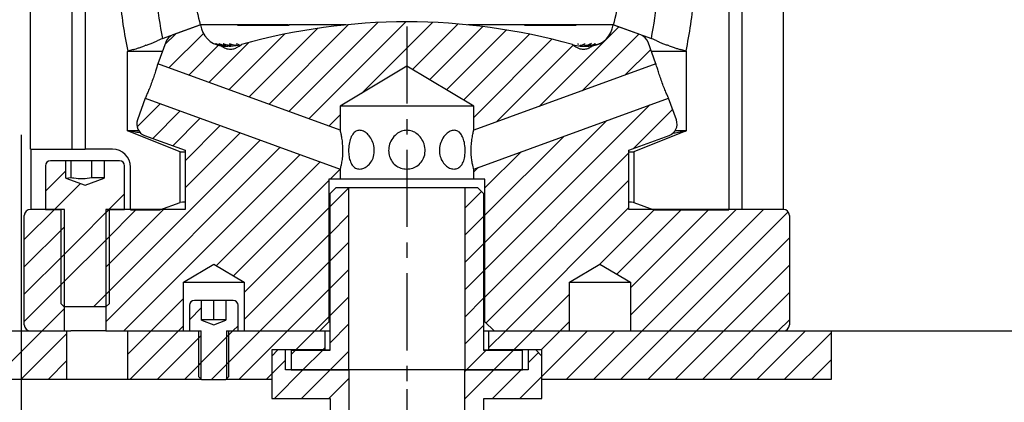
# Model space of a CAD drawing. Header units: millimetres. Extents: x 8 to 832, y 8 to 586.
# Tile 10 of 24: x 584 to 746, y 120 to 183. Entities that reach past the tile are written whole.
import ezdxf

# ---------------------------------------------------------------- set-up
doc = ezdxf.new("R2010")
doc.units = ezdxf.units.MM
doc.linetypes.add('CENTERX2', pattern=[20.32, 12.7, -2.54, 2.54, -2.54])
for name, color, linetype in [('CENTERLINE', 4, 'CENTERX2'), ('DIMENSIONS', 2, 'Continuous'), ('HATCH', 3, 'Continuous')]:
    doc.layers.add(name, color=color, linetype=linetype)
doc.layers.add('OUTLINE', color=7, linetype='Continuous', lineweight=25)
doc.styles.add('SLDTEXTSTYLE0', font='TXT', dxfattribs={"width": 0.75})
doc.dimstyles.new('SLDDIMSTYLE0', dxfattribs={"dimtxt": 3.5, "dimasz": 2, "dimexe": 0, "dimexo": 0.0625, "dimgap": 0.875, "dimtad": 1, "dimrnd": 1e-09, "dimzin": 12, "dimdsep": 46, "dimtxsty": 'SLDTEXTSTYLE0', "dimsah": 1, "dimcen": 0.09, "dimadec": 0, "dimazin": 3, "dimtfac": 1, "dimtofl": 0, "dimtmove": 0, "dimatfit": 3, "dimfxl": 0, "dimfrac": 2, "dimtolj": 1, "dimtzin": 12, "dimarcsym": 0})

# ---------------------------------------------------------------- blocks, each defined once
blk = doc.blocks.new('SW_HATCH_0')
at = {"layer": 'HATCH', "color": 0}
for p, q in [((426.56, -22.45), (415.25, -33.76)), ((431.67, -21.83), (418.55, -34.96)), ((436.51, -21.48), (421.84, -36.15)), ((441.11, -21.37), (425.13, -37.35)), ((445.52, -21.46), (433.82, -33.16)), ((449.74, -21.72), (442.24, -29.22)), ((453.81, -22.15), (445.04, -30.91)), ((476.2, -22.21), (463.1, -35.3)), ((403.18, -23.38), (401.44, -25.13)), ((407.78, -23.27), (402.09, -28.97)), ((421.12, -23.4), (411.96, -32.56)), ((457.73, -22.71), (447.85, -32.59)), ((461.52, -23.41), (450.65, -34.28)), ((465.19, -24.23), (452.3, -37.12)), ((479.49, -23.41), (470.16, -32.73)), ((410.3, -25.24), (405.38, -30.16)), ((415.25, -24.78), (408.67, -31.36)), ((468.7, -25.22), (456.04, -37.87)), ((481.46, -25.93), (477.22, -30.16)), ((400.7, -34.85), (396.86, -38.69)), ((481.3, -35.06), (454.15, -62.21)), ((403.99, -36.04), (399.45, -40.58)), ((407.28, -37.24), (402.74, -41.78)), ((430.3, -36.67), (428.42, -38.55)), ((485.05, -35.8), (478.63, -42.23)), ((410.57, -38.44), (404.77, -44.24)), ((474.24, -37.63), (454.15, -57.72)), ((413.86, -39.64), (404.77, -48.73)), ((467.18, -40.2), (454.15, -53.23)), ((417.16, -40.84), (391.7, -66.29)), ((420.45, -42.03), (391.7, -70.78)), ((423.74, -43.23), (394.7, -72.27)), ((460.12, -42.77), (454.15, -48.74)), ((477.82, -43.03), (454.15, -66.7)), ((427.03, -44.43), (409.94, -61.53)), ((453.06, -45.34), (452.3, -46.1)), ((385.12, -45.93), (381.8, -49.25)), ((430.3, -45.65), (428.68, -47.27)), ((387.55, -48), (383.27, -52.27)), ((428.45, -47.5), (412.74, -63.21)), ((477.82, -47.52), (454.36, -70.98)), ((394.8, -49.72), (384.3, -60.22)), ((431.72, -48.72), (428.6, -51.84)), ((453.59, -49.31), (450.85, -52.04)), ((383.27, -52.27), (378.3, -57.24)), ((401.23, -52.27), (391.7, -61.8)), ((396.74, -52.27), (391.7, -57.31)), ((392.25, -52.27), (391.7, -52.82)), ((428.45, -51.99), (414.5, -65.94)), ((431.75, -53.18), (428.6, -56.33)), ((454, -53.38), (450.85, -56.53)), ((477.82, -52.01), (457.57, -72.27)), ((482.06, -52.27), (473, -61.32)), ((486.55, -52.27), (475.88, -62.94)), ((495.53, -52.27), (478.1, -69.7)), ((491.04, -52.27), (478.1, -65.21)), ((500.02, -52.27), (480.02, -72.27)), ((504.1, -52.67), (484.51, -72.27)), ((384.9, -55.13), (378.3, -61.73)), ((392.3, -56.71), (384.3, -64.71)), ((428.45, -56.48), (414.5, -70.43)), ((431.75, -57.67), (428.6, -60.82)), ((454, -57.87), (450.85, -61.02)), ((504.3, -56.97), (489, -72.27)), ((384.9, -59.62), (378.3, -66.22)), ((428.45, -60.97), (417.15, -72.27)), ((504.3, -61.46), (493.49, -72.27)), ((431.75, -62.16), (428.6, -65.31)), ((454, -62.36), (450.85, -65.51)), ((384.9, -64.11), (378.3, -70.71)), ((392.3, -65.69), (389.72, -68.27)), ((428.45, -65.46), (421.65, -72.27)), ((468.1, -66.23), (462.06, -72.27)), ((504.3, -65.95), (497.98, -72.27)), ((404.5, -66.96), (399.19, -72.27)), ((431.75, -66.65), (428.6, -69.8)), ((454, -66.85), (450.85, -70)), ((384.9, -68.6), (381.23, -72.27)), ((407.5, -68.45), (405.5, -70.45)), ((428.45, -69.95), (426.14, -72.27)), ((431.75, -71.14), (428.6, -74.29)), ((454, -71.34), (450.85, -74.49)), ((468.1, -70.72), (466.55, -72.27)), ((504.3, -70.44), (502.47, -72.27)), ((381.23, -72.27), (373.28, -80.22)), ((385.3, -72.69), (377.77, -80.22)), ((399.19, -72.27), (395.3, -76.16)), ((403.68, -72.27), (395.73, -80.22)), ((404.5, -71.45), (403.68, -72.27)), ((412, -72.93), (407, -77.93)), ((412.66, -72.27), (411.6, -73.33)), ((417.15, -72.27), (411.6, -77.82)), ((413.5, -71.43), (412.66, -72.27)), ((421.65, -72.27), (413.7, -80.22)), ((426.14, -72.27), (422.99, -75.42)), ((457.57, -72.27), (454.8, -75.04)), ((462.06, -72.27), (458.91, -75.42)), ((466.55, -72.27), (463.4, -75.42)), ((471.04, -72.27), (463.52, -79.78)), ((475.53, -72.27), (467.58, -80.22)), ((480.02, -72.27), (472.07, -80.22)), ((484.51, -72.27), (476.56, -80.22)), ((489, -72.27), (481.05, -80.22)), ((493.49, -72.27), (485.54, -80.22)), ((497.98, -72.27), (490.03, -80.22)), ((502.47, -72.27), (494.52, -80.22)), ((506.96, -72.27), (499.01, -80.22)), ((511.2, -72.52), (503.5, -80.22)), ((407.4, -73.04), (400.22, -80.22)), ((422.89, -75.52), (422.25, -76.15)), ((427.38, -75.52), (424.18, -78.72)), ((427.8, -75.09), (427.48, -75.42)), ((431.75, -75.63), (428.67, -78.72)), ((454.32, -75.52), (451.12, -78.72)), ((458.81, -75.52), (455.61, -78.72)), ((462.96, -75.85), (461.3, -77.52)), ((385.3, -77.18), (382.26, -80.22)), ((407.4, -77.53), (404.71, -80.22)), ((412, -77.42), (409.15, -80.27)), ((421.3, -77.1), (419.07, -79.33)), ((511.2, -77.01), (507.99, -80.22)), ((419.07, -79.33), (418.19, -80.22)), ((424.18, -78.72), (419.48, -83.42)), ((428.67, -78.72), (423.97, -83.42)), ((451.12, -78.72), (450.8, -79.04)), ((455.61, -78.72), (450.8, -83.53)), ((460.1, -78.72), (455.4, -83.42)), ((460.35, -78.47), (460.1, -78.72)), ((431.8, -80.07), (428.46, -83.42)), ((463.52, -79.78), (459.89, -83.42))]:
    blk.add_line(p, q, dxfattribs=at)
blk = doc.blocks.new('_D_5')
at = {"layer": 'DIMENSIONS'}
for p, q in [((716.11, 323.11), (762.87, 323.11)), ((760.87, 132.01), (760.87, 323.11)), ((710.27, 132.01), (762.87, 132.01))]:
    blk.add_line(p, q, dxfattribs=at)
for points in [[(760.87, 323.11), (760.37, 321.11), (761.37, 321.11)], [(760.87, 132.01), (761.37, 134.01), (760.37, 134.01)]]:
    blk.add_solid(points, dxfattribs=at)
at = {"layer": 'DIMENSIONS', "char_height": 3.5, "attachment_point": 1, "rotation": 90, "style": 'SLDTEXTSTYLE0'}
for s, insert in [('max 303', (750.8, 218.53)), ('191,11', (756.35, 220.45))]:
    blk.add_mtext(s, dxfattribs=dict(at, insert=insert))
blk = doc.blocks.new('_D_12')
at = {"layer": 'DIMENSIONS'}
for p, q in [((583.77, 164.3), (583.77, 92.08)), ((520.27, 119.52), (520.27, 92.08)), ((520.27, 94.08), (583.77, 94.08))]:
    blk.add_line(p, q, dxfattribs=at)
for points in [[(520.27, 94.08), (522.27, 93.58), (522.27, 94.58)], [(583.77, 94.08), (581.77, 94.58), (581.77, 93.58)]]:
    blk.add_solid(points, dxfattribs=at)
at = {"layer": 'DIMENSIONS', "insert": (547.5, 98.59), "char_height": 3.5, "attachment_point": 1, "style": 'SLDTEXTSTYLE0'}
blk.add_mtext('63,5', dxfattribs=at)
blk = doc.blocks.new('_D_13')
at = {"layer": 'DIMENSIONS'}
for p, q in [((583.77, 148.12), (583.77, 92.08)), ((647.27, 122.41), (647.27, 92.08)), ((647.27, 94.08), (583.77, 94.08))]:
    blk.add_line(p, q, dxfattribs=at)
for points in [[(583.77, 94.08), (585.77, 93.58), (585.77, 94.58)], [(647.27, 94.08), (645.27, 94.58), (645.27, 93.58)]]:
    blk.add_solid(points, dxfattribs=at)
at = {"layer": 'DIMENSIONS', "insert": (611, 98.59), "char_height": 3.5, "attachment_point": 1, "style": 'SLDTEXTSTYLE0'}
blk.add_mtext('63,5', dxfattribs=at)

msp = doc.modelspace()

# ---------------------------------------------------------------- linework, layer by layer
at = {"layer": 'CENTERLINE'}
msp.add_line((647.272, 466.611), (647.272, 109.712), dxfattribs=at)
at = {"layer": 'OUTLINE'}
for p, q in [((585.297, 161.956), (585.297, 408.812)), ((709.247, 408.812), (709.247, 152.006)), ((592.089, 211.956), (592.089, 161.956)), ((702.456, 211.956), (702.456, 152.006)), ((594.272, 186.956), (594.272, 161.956)), ((700.272, 186.956), (700.272, 151.956)), ((607.01, 180.133), (613.254, 182.406)), ((613.304, 182.406), (608.751, 180.749)), ((613.304, 182.406), (613.254, 182.406)), ((619.388, 182.406), (613.304, 182.406)), ((619.388, 182.406), (619.393, 182.355)), ((627.8, 182.406), (619.388, 182.406)), ((619.393, 182.355), (627.878, 182.355)), ((627.878, 182.355), (627.873, 182.406)), ((637.229, 182.406), (627.873, 182.406)), ((666.672, 182.406), (657.316, 182.406)), ((666.672, 182.406), (666.667, 182.355)), ((666.667, 182.355), (675.152, 182.355)), ((675.157, 182.406), (666.753, 182.406)), ((675.152, 182.355), (675.157, 182.406)), ((681.241, 182.406), (675.157, 182.406)), ((685.794, 180.749), (681.241, 182.406)), ((681.291, 182.406), (681.241, 182.406)), ((681.291, 182.406), (687.535, 180.133)), ((607.01, 180.133), (606.123, 179.756)), ((688.422, 179.756), (687.535, 180.133)), ((604.295, 179.04), (604.056, 178.953)), ((607.556, 179.553), (606.25, 175.967)), ((616.731, 179.166), (617.475, 179.028)), ((617.276, 178.906), (617.653, 178.906)), ((617.49, 179.166), (618.321, 179.026)), ((617.983, 178.906), (617.642, 178.928)), ((618.26, 178.406), (618.422, 178.419)), ((618.271, 178.406), (618.26, 178.406)), ((618.29, 178.906), (619.934, 179.127)), ((618.475, 179.166), (619.138, 179.067)), ((619.934, 179.127), (619.941, 179.13)), ((674.525, 179.164), (674.648, 179.13)), ((674.648, 179.13), (675.824, 178.922)), ((675.824, 178.922), (675.988, 178.912)), ((675.988, 178.912), (676.256, 178.906)), ((677.244, 178.906), (677.764, 178.94)), ((677.383, 179.156), (677.673, 179.374)), ((678.681, 179.166), (677.841, 178.946)), ((678.109, 179.186), (678.347, 179.352)), ((688.294, 175.967), (686.989, 179.553)), ((690.488, 178.953), (690.25, 179.04)), ((601.272, 178.045), (601.305, 178.057)), ((607.007, 178.045), (601.272, 178.045)), ((601.272, 164.925), (601.272, 178.045)), ((602.21, 178.336), (601.305, 178.057)), ((693.272, 178.045), (687.538, 178.045)), ((693.24, 178.057), (692.335, 178.336)), ((693.24, 178.057), (693.272, 178.045)), ((693.272, 178.045), (693.272, 164.925)), ((636.272, 165.04), (606.25, 175.967)), ((647.272, 175.615), (636.272, 169.006)), ((658.272, 169.006), (647.272, 175.615)), ((688.294, 175.967), (658.272, 165.04)), ((604.198, 170.329), (602.893, 166.743)), ((604.198, 170.329), (636.272, 158.655)), ((658.272, 158.655), (690.346, 170.329)), ((691.652, 166.743), (690.346, 170.329)), ((636.272, 169.006), (636.272, 165.04)), ((658.272, 169.006), (636.272, 169.006)), ((658.272, 165.04), (658.272, 169.006)), ((603.125, 164.925), (601.272, 164.925)), ((609.922, 161.486), (601.272, 164.925)), ((604.088, 164.179), (610.747, 161.756)), ((683.797, 161.756), (690.456, 164.179)), ((693.272, 164.925), (684.622, 161.486)), ((693.272, 164.925), (691.42, 164.925)), ((585.297, 161.956), (592.089, 161.956)), ((585.345, 161.956), (585.345, 152.006)), ((592.089, 161.956), (594.272, 161.956)), ((598.772, 161.956), (594.272, 161.956)), ((609.922, 161.486), (610.747, 161.486)), ((609.922, 153.164), (609.922, 161.486)), ((610.747, 161.756), (610.747, 152.006)), ((683.797, 152.006), (683.797, 161.756)), ((683.797, 161.486), (684.622, 161.486)), ((684.622, 161.486), (684.622, 153.164)), ((587.772, 159.206), (587.772, 152.006)), ((591.097, 160.006), (588.572, 160.006)), ((591.097, 157.161), (591.097, 160.006)), ((592.006, 160.006), (591.097, 160.006)), ((592.006, 157.266), (592.006, 160.006)), ((595.408, 160.006), (592.006, 160.006)), ((595.408, 157.266), (595.408, 160.006)), ((597.448, 160.006), (595.408, 160.006)), ((597.448, 160.006), (597.448, 157.161)), ((599.972, 160.006), (597.448, 160.006)), ((600.772, 152.006), (600.772, 159.206)), ((601.772, 151.956), (601.772, 158.956)), ((636.272, 158.655), (636.272, 157.006)), ((658.272, 157.006), (658.272, 158.655)), ((591.097, 157.161), (592.006, 157.266)), ((591.097, 157.161), (594.272, 156.006)), ((594.272, 156.006), (597.448, 157.161)), ((595.408, 157.266), (597.448, 157.266)), ((634.422, 157.006), (634.422, 133.506)), ((636.272, 157.006), (634.422, 157.006)), ((658.272, 157.006), (636.272, 157.006)), ((660.122, 157.006), (658.272, 157.006)), ((660.122, 133.506), (660.122, 157.006)), ((634.572, 154.556), (635.572, 155.556)), ((634.572, 154.556), (634.572, 128.756)), ((637.722, 155.556), (635.572, 155.556)), ((637.722, 125.556), (637.722, 155.556)), ((656.822, 155.556), (637.722, 155.556)), ((656.822, 155.556), (656.822, 125.556)), ((658.972, 155.556), (656.822, 155.556)), ((658.972, 155.556), (659.972, 154.556)), ((659.972, 128.756), (659.972, 154.556)), ((606.601, 151.956), (609.922, 153.164)), ((684.622, 153.164), (687.944, 151.956)), ((584.272, 133.006), (584.272, 151.006)), ((590.872, 152.006), (585.272, 152.006)), ((587.772, 152.006), (590.272, 152.006)), ((590.272, 152.006), (590.272, 136.506)), ((590.872, 132.006), (590.872, 152.006)), ((597.672, 152.006), (597.672, 132.006)), ((610.747, 152.006), (597.672, 152.006)), ((598.272, 152.006), (600.772, 152.006)), ((598.272, 136.506), (598.272, 152.006)), ((601.772, 151.956), (606.601, 151.956)), ((709.272, 152.006), (683.797, 152.006)), ((687.944, 151.956), (700.272, 151.956)), ((710.272, 151.006), (710.272, 133.006)), ((610.472, 140.006), (615.472, 143.01)), ((615.472, 143.01), (620.472, 140.006)), ((674.072, 140.006), (679.072, 143.01)), ((679.072, 143.01), (684.072, 140.006)), ((610.472, 132.006), (610.472, 140.006)), ((610.472, 140.006), (620.472, 140.006)), ((620.472, 140.006), (620.472, 132.006)), ((674.072, 132.006), (674.072, 140.006)), ((674.072, 140.006), (684.072, 140.006)), ((684.072, 140.006), (684.072, 132.006)), ((590.772, 136.006), (590.272, 136.506)), ((598.272, 136.506), (597.772, 136.006)), ((611.472, 136.206), (611.472, 132.006)), ((613.472, 137.006), (612.272, 137.006)), ((613.472, 133.734), (613.472, 137.006)), ((615.472, 137.006), (613.472, 137.006)), ((615.472, 133.846), (615.472, 137.006)), ((617.472, 137.006), (615.472, 137.006)), ((617.472, 137.006), (617.472, 133.734)), ((618.672, 137.006), (617.472, 137.006)), ((619.472, 132.006), (619.472, 136.206)), ((590.772, 136.006), (597.772, 136.006)), ((613.472, 133.846), (615.472, 133.846)), ((613.472, 133.734), (615.472, 133.006)), ((615.472, 133.846), (617.472, 133.846)), ((615.472, 133.006), (617.472, 133.734)), ((634.422, 133.506), (632.922, 132.006)), ((634.422, 133.506), (634.572, 133.506)), ((659.972, 133.506), (660.122, 133.506)), ((661.622, 132.006), (660.122, 133.506)), ((576.272, 132.006), (591.272, 132.006)), ((585.272, 132.006), (590.872, 132.006)), ((591.272, 124.056), (591.272, 132.006)), ((591.272, 132.006), (591.912, 132.006)), ((597.672, 132.006), (591.912, 132.006)), ((597.672, 132.006), (610.472, 132.006)), ((601.272, 132.006), (601.272, 124.056)), ((601.272, 132.006), (613.372, 132.006)), ((611.472, 132.006), (612.972, 132.006)), ((612.972, 132.006), (612.972, 124.506)), ((613.372, 124.056), (613.372, 132.006)), ((617.572, 132.006), (617.572, 124.056)), ((617.572, 132.006), (633.772, 132.006)), ((617.972, 132.006), (619.472, 132.006)), ((617.972, 124.506), (617.972, 132.006)), ((620.472, 132.006), (632.922, 132.006)), ((633.772, 132.006), (633.772, 128.856)), ((633.772, 132.006), (634.572, 132.006)), ((659.972, 132.006), (660.772, 132.006)), ((660.772, 128.856), (660.772, 132.006)), ((660.772, 132.006), (717.172, 132.006)), ((661.622, 132.006), (674.072, 132.006)), ((684.072, 132.006), (709.272, 132.006)), ((717.172, 124.056), (717.172, 132.006)), ((625.047, 127.856), (626.047, 128.856)), ((625.047, 128.856), (625.047, 124.056)), ((633.772, 128.856), (625.047, 128.856)), ((627.272, 128.856), (626.047, 128.856)), ((627.272, 125.556), (627.272, 128.856)), ((628.222, 128.756), (628.222, 125.556)), ((634.572, 128.756), (628.222, 128.756)), ((633.772, 128.856), (634.572, 128.856)), ((659.972, 128.856), (660.772, 128.856)), ((666.322, 128.756), (659.972, 128.756)), ((669.497, 128.856), (660.772, 128.856)), ((666.322, 125.556), (666.322, 128.756)), ((667.272, 128.856), (667.272, 125.556)), ((668.497, 128.856), (667.272, 128.856)), ((668.497, 128.856), (669.497, 127.856)), ((669.497, 124.056), (669.497, 128.856)), ((625.047, 127.856), (625.047, 120.856)), ((669.497, 120.856), (669.497, 127.856)), ((637.772, 125.556), (627.272, 125.556)), ((628.222, 125.556), (637.722, 125.556)), ((637.772, 104.856), (637.772, 125.556)), ((656.772, 125.556), (637.772, 125.556)), ((656.772, 125.556), (656.772, 104.856)), ((667.272, 125.556), (656.772, 125.556)), ((656.822, 125.556), (666.322, 125.556)), ((576.272, 124.056), (591.272, 124.056)), ((591.272, 124.056), (601.272, 124.056)), ((601.272, 124.056), (613.372, 124.056)), ((613.472, 124.006), (612.972, 124.506)), ((613.422, 124.056), (613.372, 124.056)), ((613.472, 124.006), (617.472, 124.006)), ((617.972, 124.506), (617.472, 124.006)), ((617.572, 124.056), (617.522, 124.056)), ((617.572, 124.056), (625.047, 124.056)), ((669.497, 124.056), (717.172, 124.056)), ((625.047, 120.856), (634.622, 120.856)), ((634.622, 120.856), (634.622, 108.588)), ((659.922, 108.588), (659.922, 120.856)), ((659.922, 120.856), (669.497, 120.856))]:
    msp.add_line(p, q, dxfattribs=at)
at = {"layer": 'OUTLINE', "flags": 128}
for points in [[(617.527, 179.09), (617.217, 179.188), (617.133, 179.229), (617.065, 179.269), (617.044, 179.286), (617.041, 179.296), (617.056, 179.296), (617.104, 179.286), (617.273, 179.234), (617.49, 179.166), (617.49, 179.166)], [(618.553, 179.051), (618.22, 179.155), (618.069, 179.228), (618.02, 179.259), (617.992, 179.285), (617.992, 179.295), (618.01, 179.297), (618.058, 179.288), (618.182, 179.254), (618.475, 179.166), (618.475, 179.166)], [(675.754, 179.011), (675.873, 179.037), (676.17, 179.135), (676.39, 179.22), (676.472, 179.252), (676.55, 179.28), (676.594, 179.292), (676.624, 179.297), (676.643, 179.292), (676.638, 179.268), (676.519, 179.166), (676.519, 179.166)], [(677.25, 178.975), (677.316, 178.987), (677.855, 179.143), (678.125, 179.246), (678.192, 179.273), (678.236, 179.289), (678.265, 179.297), (678.275, 179.295), (678.26, 179.277), (678.124, 179.193), (678.068, 179.166), (678.068, 179.166)], [(610.747, 153.185), (610.32, 153.174), (609.922, 153.164), (609.922, 153.164), (609.922, 153.164)]]:
    msp.add_lwpolyline(points, dxfattribs=at)
at = {"layer": 'OUTLINE'}
for centre, radius, start, end in [((683.565, 194.906), 83.968, 185.43283, 191.57542), ((683.565, 194.906), 77.968, 185.85232, 190.92183), ((659.597, 194.906), 48, 189.53354, 195.09479), ((634.947, 194.906), 48, 344.90521, 350.46646), ((610.979, 194.906), 77.968, 349.07817, 354.14768), ((610.979, 194.906), 83.968, 348.42458, 354.56717), ((617.272, 182.906), 4, 187.18076, 261.83255), ((647.272, 81.779), 101.126, 74.36594, 105.63406), ((677.273, 182.906), 4, 278.16745, 352.81924), ((609.435, 178.869), 2, 110, 160), ((685.11, 178.869), 2, 20, 70), ((604.772, 166.059), 2, 160, 250), ((689.772, 166.059), 2, 290, 20), ((598.772, 158.956), 3, 0, 90), ((588.572, 159.206), 0.8, 90, 180), ((599.972, 159.206), 0.8, 0, 90), ((585.272, 151.006), 1, 90, 180), ((709.272, 151.006), 1, 0, 90), ((612.272, 136.206), 0.8, 90, 180), ((618.672, 136.206), 0.8, 0, 90), ((585.272, 133.006), 1, 180, 270), ((709.272, 133.006), 1, 270, 360)]:
    msp.add_arc(centre, radius, start, end, dxfattribs=at)
for centre, major_axis, ratio, start_param, end_param in [((621.638, 183.406), (7.636, 0), 0.7651449, 4.0098937, 4.0955316), ((618.229, 179.206), (-1.6, 0), 0.5, 1.4658884, 1.5973368), ((614.659, 183.406), (-7.711, 0), 0.7651449, 2.2063514, 2.3394395), ((679.886, 183.406), (7.711, 0), 0.7651449, 3.9437458, 4.0768339), ((676.316, 179.206), (1.6, 0), 0.5, 4.6858485, 4.8172969), ((672.907, 183.406), (-7.636, 0), 0.7651449, 2.1876537, 2.2732916)]:
    msp.add_ellipse(centre, major_axis=major_axis, ratio=ratio, start_param=start_param, end_param=end_param, dxfattribs=at)
for points, knots in [([(602.21, 178.336), (602.286, 178.358), (602.439, 178.4), (602.901, 178.55), (603.458, 178.739), (603.863, 178.884), (604.056, 178.953)], [0, 0, 0, 0, 0.2548175, 0.5096713, 0.7657099, 1, 1, 1, 1]), ([(604.295, 179.04), (604.321, 179.049), (604.562, 179.136), (605.017, 179.305), (605.571, 179.52), (605.952, 179.677), (606.073, 179.732), (606.123, 179.756)], [0, 0, 0, 0, 0.0317342, 0.2917487, 0.553202, 0.8139782, 1, 1, 1, 1]), ([(615.584, 179.295), (615.583, 179.296), (615.58, 179.298), (615.61, 179.286), (615.713, 179.242), (615.833, 179.196), (615.915, 179.166)], [0, 0, 0, 0, 0.0589534, 0.1933347, 0.454841, 1, 1, 1, 1]), ([(615.838, 179.29), (615.835, 179.292), (615.827, 179.298), (615.837, 179.297), (615.888, 179.281), (616.017, 179.23), (616.14, 179.188), (616.204, 179.166)], [0, 0, 0, 0, 0.0545759, 0.1379027, 0.2742725, 0.6218504, 1, 1, 1, 1]), ([(615.915, 179.166), (616.257, 179.065), (616.74, 178.924), (617.275, 178.91), (617.43, 178.906)], [0, 0, 0, 0, 0.710688, 1, 1, 1, 1]), ([(616.204, 179.166), (616.593, 179.06), (617.109, 178.921), (617.672, 178.909), (617.811, 178.906)], [0, 0, 0, 0, 0.754087, 1, 1, 1, 1]), ([(616.534, 179.181), (616.5, 179.196), (616.432, 179.225), (616.36, 179.263), (616.323, 179.287), (616.315, 179.297), (616.329, 179.298), (616.389, 179.281), (616.528, 179.232), (616.66, 179.189), (616.731, 179.166)], [0, 0, 0, 0, 0.1220611, 0.2450681, 0.3067503, 0.3689072, 0.4244926, 0.513912, 0.7388287, 1, 1, 1, 1]), ([(616.704, 178.946), (616.732, 178.942), (616.918, 178.917), (617.112, 178.911), (617.276, 178.906)], [0, 0, 0, 0, 0.1538504, 1, 1, 1, 1]), ([(617.22, 178.64), (617.35, 178.58), (617.617, 178.456), (617.91, 178.426), (618.061, 178.41)], [0, 0, 0, 0, 0.4830676, 1, 1, 1, 1]), ([(617.637, 178.998), (617.781, 178.962), (617.975, 178.914), (618.184, 178.912), (618.238, 178.911)], [0, 0, 0, 0, 0.7445953, 1, 1, 1, 1]), ([(617.992, 178.906), (618.02, 178.906), (618.117, 178.906), (618.218, 178.906), (618.29, 178.906)], [0, 0, 0, 0, 0.2903006, 1, 1, 1, 1]), ([(618.271, 178.406), (618.316, 178.407), (618.597, 178.417), (618.933, 178.497), (619.189, 178.632), (619.237, 178.657)], [0, 0, 0, 0, 0.1351414, 0.8390222, 1, 1, 1, 1]), ([(619.216, 179.237), (619.209, 179.241), (619.186, 179.255), (619.166, 179.274), (619.158, 179.291), (619.174, 179.299), (619.219, 179.295), (619.358, 179.261), (619.524, 179.21), (619.656, 179.172), (619.68, 179.166)], [0, 0, 0, 0, 0.04007, 0.1296666, 0.2021096, 0.2749634, 0.3564809, 0.4926386, 0.9110916, 1, 1, 1, 1]), ([(675.308, 178.657), (675.448, 178.591), (675.753, 178.445), (676.091, 178.42), (676.274, 178.406)], [0, 0, 0, 0, 0.4580119, 1, 1, 1, 1]), ([(675.354, 179.27), (675.371, 179.276), (675.407, 179.288), (675.45, 179.297), (675.483, 179.297), (675.506, 179.279), (675.478, 179.229), (675.431, 179.187), (675.407, 179.166)], [0, 0, 0, 0, 0.0743622, 0.1613619, 0.2356719, 0.3597167, 0.6819136, 1, 1, 1, 1]), ([(676.256, 178.906), (676.481, 178.906), (676.803, 178.906), (677.143, 178.906), (677.244, 178.906)], [0, 0, 0, 0, 0.7013954, 1, 1, 1, 1]), ([(676.358, 178.94), (676.438, 178.954), (676.682, 178.995), (677.019, 179.095), (677.314, 179.21), (677.451, 179.264), (677.515, 179.287), (677.553, 179.297), (677.575, 179.297), (677.576, 179.28), (677.518, 179.231), (677.446, 179.188), (677.408, 179.166)], [0, 0, 0, 0, 0.1382794, 0.4211823, 0.5628792, 0.6156823, 0.6479963, 0.6805775, 0.7088013, 0.754827, 0.8720765, 1, 1, 1, 1]), ([(676.484, 178.41), (676.515, 178.412), (676.777, 178.43), (677.068, 178.506), (677.298, 178.626), (677.324, 178.64)], [0, 0, 0, 0, 0.10708991, 0.90004499, 1, 1, 1, 1]), ([(678.773, 179.212), (678.776, 179.213), (678.815, 179.228), (678.871, 179.253), (678.932, 179.28), (678.963, 179.294), (678.976, 179.299), (678.965, 179.292), (678.884, 179.25), (678.768, 179.202), (678.681, 179.166)], [0, 0, 0, 0, 0.0078619, 0.1396599, 0.2165786, 0.279831, 0.3432515, 0.4247567, 0.5704472, 1, 1, 1, 1]), ([(688.422, 179.756), (688.496, 179.722), (688.645, 179.654), (689.104, 179.469), (689.657, 179.256), (690.06, 179.109), (690.25, 179.04)], [0, 0, 0, 0, 0.2560902, 0.5121473, 0.7708448, 1, 1, 1, 1]), ([(690.488, 178.953), (690.596, 178.915), (690.919, 178.799), (691.438, 178.619), (691.949, 178.45), (692.225, 178.365), (692.312, 178.342), (692.335, 178.336)], [0, 0, 0, 0, 0.1306321, 0.3924567, 0.6520361, 0.9089449, 1, 1, 1, 1]), ([(606.25, 175.967), (606.244, 175.946), (606.231, 175.898), (606.11, 175.485), (605.898, 174.799), (605.609, 173.921), (605.267, 172.961), (604.91, 172.027), (604.582, 171.22), (604.331, 170.632), (604.212, 170.361), (604.202, 170.337), (604.198, 170.329)], [0, 0, 0, 0, 0.0876592, 0.1947539, 0.3020481, 0.4094858, 0.5167871, 0.6238938, 0.7310522, 0.8384236, 0.9458415, 1, 1, 1, 1]), ([(690.346, 170.329), (690.336, 170.352), (690.315, 170.401), (690.134, 170.817), (689.851, 171.489), (689.506, 172.355), (689.15, 173.312), (688.824, 174.253), (688.56, 175.074), (688.379, 175.673), (688.303, 175.938), (688.296, 175.96), (688.294, 175.967)], [0, 0, 0, 0, 0.0929688, 0.2000921, 0.3073979, 0.4148354, 0.5221485, 0.629265, 0.7364195, 0.8437906, 0.9512154, 1, 1, 1, 1]), ([(603.405, 164.602), (602.99, 164.665), (602.123, 164.798), (601.427, 164.902), (601.324, 164.917), (601.272, 164.925)], [0, 0, 0, 0, 0.3122639, 0.6529078, 1, 1, 1, 1]), ([(636.272, 165.04), (636.28, 165.009), (636.295, 164.947), (636.399, 164.475), (636.531, 163.76), (636.658, 162.773), (636.71, 161.61), (636.642, 160.478), (636.499, 159.572), (636.357, 158.957), (636.281, 158.686), (636.275, 158.663), (636.272, 158.655)], [0, 0, 0, 0, 0.0923058, 0.1843309, 0.2833914, 0.3976899, 0.5210916, 0.6390799, 0.7460563, 0.8480182, 0.9500405, 1, 1, 1, 1]), ([(639.494, 165.04), (639.712, 165.009), (640.147, 164.947), (640.795, 164.475), (641.374, 163.76), (641.813, 162.773), (641.973, 161.61), (641.761, 160.478), (641.252, 159.572), (640.579, 158.955), (639.838, 158.639), (639.119, 158.644), (638.503, 158.975), (638.045, 159.601), (637.762, 160.455), (637.646, 161.449), (637.688, 162.51), (637.903, 163.561), (638.302, 164.4), (638.851, 164.941), (639.284, 165.008), (639.494, 165.04)], [0, 0, 0, 0, 0.0461597, 0.0921784, 0.1417155, 0.1988729, 0.2605824, 0.3195847, 0.3730805, 0.4240684, 0.4750869, 0.5265577, 0.5781712, 0.6296479, 0.6806639, 0.7316109, 0.7845901, 0.8421587, 0.9037756, 0.9531484, 1, 1, 1, 1]), ([(647.272, 165.04), (647.573, 165.009), (648.174, 164.947), (648.985, 164.475), (649.672, 163.76), (650.167, 162.773), (650.341, 161.61), (650.109, 160.478), (649.532, 159.572), (648.723, 158.955), (647.763, 158.639), (646.745, 158.644), (645.782, 158.975), (644.99, 159.601), (644.458, 160.455), (644.229, 161.449), (644.314, 162.51), (644.73, 163.561), (645.444, 164.4), (646.34, 164.941), (646.967, 165.008), (647.272, 165.04)], [0, 0, 0, 0, 0.04616, 0.092179, 0.141716, 0.1988734, 0.2605829, 0.3195855, 0.3730811, 0.4240689, 0.4750876, 0.5265575, 0.5781717, 0.6296483, 0.6806642, 0.7316112, 0.7845904, 0.8421591, 0.9037758, 0.9531487, 1, 1, 1, 1]), ([(655.051, 165.04), (655.258, 165.009), (655.672, 164.947), (656.172, 164.475), (656.564, 163.76), (656.824, 162.773), (656.911, 161.61), (656.795, 160.478), (656.488, 159.572), (656.017, 158.955), (655.401, 158.639), (654.679, 158.644), (653.934, 158.975), (653.273, 159.601), (652.803, 160.455), (652.595, 161.449), (652.672, 162.51), (653.046, 163.561), (653.656, 164.4), (654.374, 164.941), (654.829, 165.008), (655.051, 165.04)], [0, 0, 0, 0, 0.0461595, 0.0921782, 0.1417157, 0.1988729, 0.2605824, 0.3195849, 0.3730806, 0.4240687, 0.4750871, 0.5265576, 0.5781712, 0.6296479, 0.6806638, 0.7316108, 0.78459, 0.8421584, 0.9037756, 0.9531483, 1, 1, 1, 1]), ([(658.272, 158.655), (658.263, 158.686), (658.245, 158.75), (658.116, 159.247), (657.972, 159.988), (657.866, 160.922), (657.843, 161.956), (657.912, 163.024), (658.056, 164.023), (658.199, 164.726), (658.266, 165.012), (658.271, 165.033), (658.272, 165.04)], [0, 0, 0, 0, 0.1030222, 0.2060595, 0.3086137, 0.4102675, 0.5134025, 0.623308, 0.7431963, 0.8660664, 0.9577033, 1, 1, 1, 1]), ([(691.124, 164.599), (691.545, 164.664), (692.418, 164.797), (693.118, 164.902), (693.22, 164.917), (693.272, 164.925)], [0, 0, 0, 0, 0.3152914, 0.6544359, 1, 1, 1, 1]), ([(592.006, 157.266), (592.149, 157.241), (593.253, 157.047), (594.417, 157.084), (595.393, 157.264), (595.408, 157.266)], [0, 0, 0, 0, 0.1273909, 0.9867157, 1, 1, 1, 1]), ([(684.622, 153.164), (684.586, 153.165), (684.531, 153.167), (683.979, 153.181), (683.797, 153.185)], [0, 0, 0, 0, 0.6719689, 1, 1, 1, 1])]:
    msp.add_open_spline(points, degree=3, knots=knots, dxfattribs=at)

# ---------------------------------------------------------------- block references
at = {"layer": 'HATCH'}
msp.add_blockref('SW_HATCH_0', (205.972, 204.275), dxfattribs=at)

# ---------------------------------------------------------------- dimensions: what is measured, and where the dimension line sits
at = {"layer": 'DIMENSIONS'}
dim = msp.add_linear_dim(base=(760.866, 323.112), p1=(709.272, 132.006), p2=(715.108, 323.112), angle=90, text='max 303\\P<>', dimstyle='SLDDIMSTYLE0', dxfattribs=at)
dim.commit()
dim.dimension.update_dxf_attribs({"geometry": '_D_5', "text_midpoint": (760.866, 227.559), "dimtype": 160})
for p1, picture, middle in [((520.272, 291.276), '_D_12', (552.022, 96.856)), ((647.272, 291.276), '_D_13', (615.522, 96.856))]:
    dim = msp.add_linear_dim(base=(583.772, 96.856), p1=p1, p2=(583.772, 291.276), dimstyle='SLDDIMSTYLE0', dxfattribs=at)
    dim.commit()
    dim.dimension.update_dxf_attribs({"geometry": picture, "text_midpoint": middle, "dimtype": 160})

doc.saveas('drawing.dxf')
